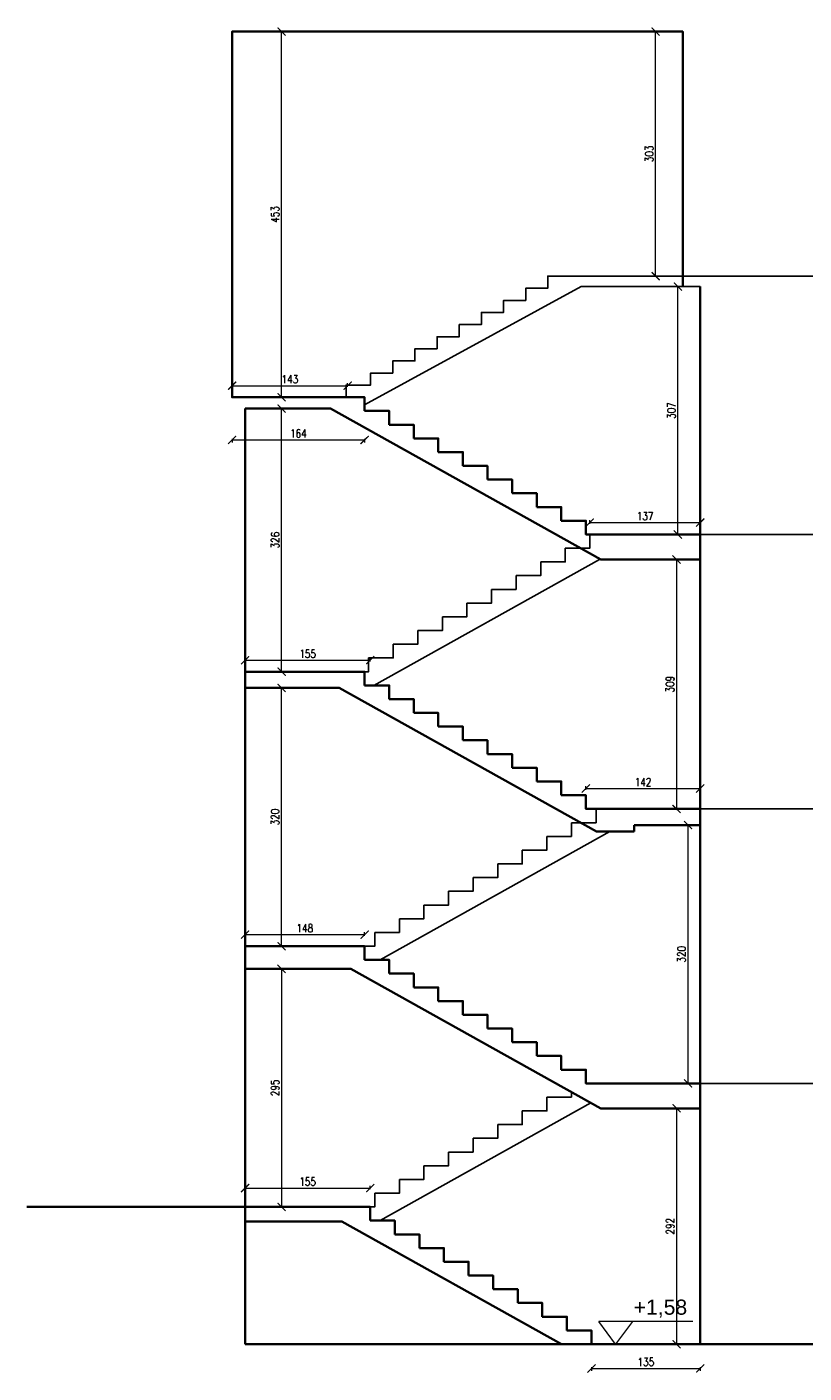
# Model space of a CAD drawing. Header units: millimetres. Extents: x 26866 to 1024070, y -428191 to 408885.
# Tile 5 of 248: x 164169 to 173792, y 209601 to 226277. Entities that reach past the tile are written whole.
import ezdxf

# ---------------------------------------------------------------- set-up
doc = ezdxf.new("R2010")
doc.units = ezdxf.units.MM
doc.header["$LTSCALE"] = 2
doc.layers.get('Defpoints').update_dxf_attribs({"color": 1})
doc.layers.add('3DPLAN_A_WYMIAR', color=7, linetype='Continuous', lineweight=5)
doc.layers.add('A_WYM_KOT', color=161, linetype='Continuous', lineweight=0)
doc.layers.add('A_SCHODY', color=6, linetype='Continuous')
doc.styles.add('ARIAL', font='arial.ttf')
doc.styles.add('SIMPLEX8', font='simplex.shx', dxfattribs={"width": 0.8})
doc.styles.add('TABEL1', font='txt')
doc.dimstyles.new('wymiar 1na100', dxfattribs={"dimtxt": 15, "dimasz": 10, "dimexe": 3, "dimexo": 5, "dimgap": 3, "dimtad": 1, "dimdec": 0, "dimtxsty": 'ARIAL', "dimblk": 'ARCHTICK', "dimcen": 2.5, "dimclrd": 40, "dimclre": 40, "dimclrt": 256, "dimadec": 1, "dimazin": 0, "dimtfac": 1, "dimtdec": 1, "dimtmove": 0, "dimatfit": 3, "dimldrblk": 'OPEN30', "dimfxl": 1.5, "dimfxlon": 1, "dimarcsym": 0})

# ---------------------------------------------------------------- blocks, each defined once
blk = doc.blocks.new('_ArchTick')
at = {"color": 0, "linetype": 'ByBlock', "const_width": 0.15}
blk.add_lwpolyline([(-0.5, -0.5), (0.5, 0.5)], dxfattribs=at)
blk = doc.blocks.new('*D5131')
at = {"layer": '3DPLAN_A_WYMIAR', "color": 40, "lineweight": -2}
for p, q in [((26870.7, -52328), (26875.2, -52328)), ((26870.7, -52781), (26875.2, -52781))]:
    blk.add_line(p, q, dxfattribs=at)
at = {"layer": '3DPLAN_A_WYMIAR', "lineweight": -2}
blk.add_line((26872.2, -52781), (26872.2, -52328), dxfattribs=at)
at = {"layer": 'Defpoints', "color": 0}
for p in [(26811, -52328), (26872.2, -52328), (26811, -52781)]:
    blk.add_point(p, dxfattribs=at)
at = {"layer": '3DPLAN_A_WYMIAR', "lineweight": -2, "xscale": 10, "yscale": 10, "zscale": 10}
for p, rotation in [((26872.2, -52328), 90), ((26872.2, -52781), 270)]:
    blk.add_blockref('_ArchTick', p, dxfattribs=dict(at, rotation=rotation))
at = {"layer": '3DPLAN_A_WYMIAR', "insert": (26864.2, -52554.5), "char_height": 10, "attachment_point": 5, "rotation": 90, "style": 'SIMPLEX8'}
blk.add_mtext('453', dxfattribs=at)
blk = doc.blocks.new('_OPEN30')
at = {"color": 0, "linetype": 'ByBlock', "lineweight": -2}
for q in [(-1, 0), (-0.97, 0.26), (-0.97, -0.26)]:
    blk.add_line((0, 0), q, dxfattribs=at)
blk = doc.blocks.new('*D5132')
at = {"layer": '3DPLAN_A_WYMIAR', "color": 40, "lineweight": -2}
for p, q in [((27336.9, -52328), (27332.4, -52328)), ((27336.9, -52631), (27332.4, -52631))]:
    blk.add_line(p, q, dxfattribs=at)
at = {"layer": '3DPLAN_A_WYMIAR', "lineweight": -2}
blk.add_line((27335.4, -52631), (27335.4, -52328), dxfattribs=at)
at = {"layer": 'Defpoints', "color": 0}
for p in [(27335.4, -52328), (27369, -52328), (27355.6, -52631)]:
    blk.add_point(p, dxfattribs=at)
at = {"layer": '3DPLAN_A_WYMIAR', "lineweight": -2, "xscale": 10, "yscale": 10, "zscale": 10}
for p, rotation in [((27335.4, -52328), 90), ((27335.4, -52631), 270)]:
    blk.add_blockref('_ArchTick', p, dxfattribs=dict(at, rotation=rotation))
at = {"layer": '3DPLAN_A_WYMIAR', "insert": (27327.4, -52479.5), "char_height": 10, "attachment_point": 5, "rotation": 90, "style": 'SIMPLEX8'}
blk.add_mtext('303', dxfattribs=at)
blk = doc.blocks.new('*D5133')
at = {"layer": '3DPLAN_A_WYMIAR', "color": 40, "lineweight": -2}
for p, q in [((27364.4, -52644), (27359.9, -52644)), ((27364.4, -52951), (27359.9, -52951))]:
    blk.add_line(p, q, dxfattribs=at)
at = {"layer": '3DPLAN_A_WYMIAR', "lineweight": -2}
blk.add_line((27362.9, -52951), (27362.9, -52644), dxfattribs=at)
at = {"layer": 'Defpoints', "color": 0}
for p in [(27362.9, -52644), (27390.6, -52644), (27390.6, -52951)]:
    blk.add_point(p, dxfattribs=at)
at = {"layer": '3DPLAN_A_WYMIAR', "lineweight": -2, "xscale": 10, "yscale": 10, "zscale": 10}
for p, rotation in [((27362.9, -52644), 90), ((27362.9, -52951), 270)]:
    blk.add_blockref('_ArchTick', p, dxfattribs=dict(at, rotation=rotation))
at = {"layer": '3DPLAN_A_WYMIAR', "insert": (27354.9, -52797.5), "char_height": 10, "attachment_point": 5, "rotation": 90, "style": 'SIMPLEX8'}
blk.add_mtext('307', dxfattribs=at)
blk = doc.blocks.new('*D5134')
at = {"layer": '3DPLAN_A_WYMIAR', "color": 40, "lineweight": -2}
for p, q in [((26811, -52832.4), (26811, -52836.9)), ((26975, -52832.4), (26975, -52836.9))]:
    blk.add_line(p, q, dxfattribs=at)
at = {"layer": '3DPLAN_A_WYMIAR', "lineweight": -2}
blk.add_line((26811, -52833.9), (26975, -52833.9), dxfattribs=at)
at = {"layer": 'Defpoints', "color": 0}
for p in [(26811, -52781), (26975, -52781), (26975, -52833.9)]:
    blk.add_point(p, dxfattribs=at)
at = {"layer": '3DPLAN_A_WYMIAR', "lineweight": -2, "xscale": 10, "yscale": 10, "zscale": 10, "rotation": 180}
blk.add_blockref('_ArchTick', (26811, -52833.9), dxfattribs=at)
at = {"layer": '3DPLAN_A_WYMIAR', "lineweight": -2, "xscale": 10, "yscale": 10, "zscale": 10}
blk.add_blockref('_ArchTick', (26975, -52833.9), dxfattribs=at)
at = {"layer": '3DPLAN_A_WYMIAR', "insert": (26893, -52825.9), "char_height": 10, "attachment_point": 5, "style": 'SIMPLEX8'}
blk.add_mtext('164', dxfattribs=at)
blk = doc.blocks.new('*D5135')
at = {"layer": '3DPLAN_A_WYMIAR', "color": 40, "lineweight": -2}
for p, q in [((26870.7, -52795), (26875.2, -52795)), ((26870.7, -53121), (26875.2, -53121))]:
    blk.add_line(p, q, dxfattribs=at)
at = {"layer": '3DPLAN_A_WYMIAR', "lineweight": -2}
blk.add_line((26872.2, -53121), (26872.2, -52795), dxfattribs=at)
at = {"layer": 'Defpoints', "color": 0}
for p in [(26827, -52795), (26872.2, -52795), (26827, -53121)]:
    blk.add_point(p, dxfattribs=at)
at = {"layer": '3DPLAN_A_WYMIAR', "lineweight": -2, "xscale": 10, "yscale": 10, "zscale": 10}
for p, rotation in [((26872.2, -52795), 90), ((26872.2, -53121), 270)]:
    blk.add_blockref('_ArchTick', p, dxfattribs=dict(at, rotation=rotation))
at = {"layer": '3DPLAN_A_WYMIAR', "insert": (26864.2, -52958), "char_height": 10, "attachment_point": 5, "rotation": 90, "style": 'SIMPLEX8'}
blk.add_mtext('326', dxfattribs=at)
blk = doc.blocks.new('*D5136')
at = {"layer": '3DPLAN_A_WYMIAR', "color": 40, "lineweight": -2}
for p, q in [((26870.7, -53141), (26875.2, -53141)), ((26870.7, -53461), (26875.2, -53461))]:
    blk.add_line(p, q, dxfattribs=at)
at = {"layer": '3DPLAN_A_WYMIAR', "lineweight": -2}
blk.add_line((26872.2, -53461), (26872.2, -53141), dxfattribs=at)
at = {"layer": 'Defpoints', "color": 0}
for p in [(26827, -53141), (26872.2, -53141), (26827, -53461)]:
    blk.add_point(p, dxfattribs=at)
at = {"layer": '3DPLAN_A_WYMIAR', "lineweight": -2, "xscale": 10, "yscale": 10, "zscale": 10}
for p, rotation in [((26872.2, -53141), 90), ((26872.2, -53461), 270)]:
    blk.add_blockref('_ArchTick', p, dxfattribs=dict(at, rotation=rotation))
at = {"layer": '3DPLAN_A_WYMIAR', "insert": (26864.2, -53301), "char_height": 10, "attachment_point": 5, "rotation": 90, "style": 'SIMPLEX8'}
blk.add_mtext('320', dxfattribs=at)
blk = doc.blocks.new('*D5137')
at = {"layer": '3DPLAN_A_WYMIAR', "color": 40, "lineweight": -2}
for p, q in [((26811, -52768.2), (26811, -52763.7)), ((26954, -52768.2), (26954, -52763.7))]:
    blk.add_line(p, q, dxfattribs=at)
at = {"layer": '3DPLAN_A_WYMIAR', "lineweight": -2}
blk.add_line((26811, -52766.7), (26954, -52766.7), dxfattribs=at)
at = {"layer": 'Defpoints', "color": 0}
for p in [(26954, -52766.7), (26811, -52781), (26954, -52781)]:
    blk.add_point(p, dxfattribs=at)
at = {"layer": '3DPLAN_A_WYMIAR', "lineweight": -2, "xscale": 10, "yscale": 10, "zscale": 10, "rotation": 180}
blk.add_blockref('_ArchTick', (26811, -52766.7), dxfattribs=at)
at = {"layer": '3DPLAN_A_WYMIAR', "lineweight": -2, "xscale": 10, "yscale": 10, "zscale": 10}
blk.add_blockref('_ArchTick', (26954, -52766.7), dxfattribs=at)
at = {"layer": '3DPLAN_A_WYMIAR', "insert": (26882.5, -52758.7), "char_height": 10, "attachment_point": 5, "style": 'SIMPLEX8'}
blk.add_mtext('143', dxfattribs=at)
blk = doc.blocks.new('*D5138')
at = {"layer": '3DPLAN_A_WYMIAR', "color": 40, "lineweight": -2}
for p, q in [((27249, -53267.2), (27249, -53262.7)), ((27390.6, -53264.2), (27390.6, -53268.7))]:
    blk.add_line(p, q, dxfattribs=at)
at = {"layer": '3DPLAN_A_WYMIAR', "lineweight": -2}
blk.add_line((27249, -53265.7), (27390.6, -53265.7), dxfattribs=at)
at = {"layer": 'Defpoints', "color": 0}
for p in [(27390.6, -53252.6), (27249, -53274), (27390.6, -53265.7)]:
    blk.add_point(p, dxfattribs=at)
at = {"layer": '3DPLAN_A_WYMIAR', "lineweight": -2, "xscale": 10, "yscale": 10, "zscale": 10, "rotation": 180}
blk.add_blockref('_ArchTick', (27249, -53265.7), dxfattribs=at)
at = {"layer": '3DPLAN_A_WYMIAR', "lineweight": -2, "xscale": 10, "yscale": 10, "zscale": 10}
blk.add_blockref('_ArchTick', (27390.6, -53265.7), dxfattribs=at)
at = {"layer": '3DPLAN_A_WYMIAR', "insert": (27319.8, -53257.7), "char_height": 10, "attachment_point": 5, "style": 'SIMPLEX8'}
blk.add_mtext('142', dxfattribs=at)
blk = doc.blocks.new('*D5139')
at = {"layer": '3DPLAN_A_WYMIAR', "color": 40, "lineweight": -2}
for p, q in [((27253.9, -52937.8), (27253.9, -52933.3)), ((27390.6, -52937.8), (27390.6, -52933.3))]:
    blk.add_line(p, q, dxfattribs=at)
at = {"layer": '3DPLAN_A_WYMIAR', "lineweight": -2}
blk.add_line((27253.9, -52936.3), (27390.6, -52936.3), dxfattribs=at)
at = {"layer": 'Defpoints', "color": 0}
for p in [(27390.6, -52936.3), (27253.9, -52951), (27390.6, -52951)]:
    blk.add_point(p, dxfattribs=at)
at = {"layer": '3DPLAN_A_WYMIAR', "lineweight": -2, "xscale": 10, "yscale": 10, "zscale": 10, "rotation": 180}
blk.add_blockref('_ArchTick', (27253.9, -52936.3), dxfattribs=at)
at = {"layer": '3DPLAN_A_WYMIAR', "lineweight": -2, "xscale": 10, "yscale": 10, "zscale": 10}
blk.add_blockref('_ArchTick', (27390.6, -52936.3), dxfattribs=at)
at = {"layer": '3DPLAN_A_WYMIAR', "insert": (27322.3, -52928.3), "char_height": 10, "attachment_point": 5, "style": 'SIMPLEX8'}
blk.add_mtext('137', dxfattribs=at)
blk = doc.blocks.new('*D5140')
at = {"layer": '3DPLAN_A_WYMIAR', "color": 40, "lineweight": -2}
for p, q in [((27359.7, -52982), (27364.2, -52982)), ((27359.7, -53291), (27364.2, -53291))]:
    blk.add_line(p, q, dxfattribs=at)
at = {"layer": '3DPLAN_A_WYMIAR', "lineweight": -2}
blk.add_line((27361.2, -52982), (27361.2, -53291), dxfattribs=at)
at = {"layer": 'Defpoints', "color": 0}
for p in [(27342.4, -52982), (27342.4, -53291), (27361.2, -53291)]:
    blk.add_point(p, dxfattribs=at)
at = {"layer": '3DPLAN_A_WYMIAR', "lineweight": -2, "xscale": 10, "yscale": 10, "zscale": 10}
for p, rotation in [((27361.2, -52982), 90), ((27361.2, -53291), 270)]:
    blk.add_blockref('_ArchTick', p, dxfattribs=dict(at, rotation=rotation))
at = {"layer": '3DPLAN_A_WYMIAR', "insert": (27353.2, -53136.5), "char_height": 10, "attachment_point": 5, "rotation": 90, "style": 'SIMPLEX8'}
blk.add_mtext('309', dxfattribs=at)
blk = doc.blocks.new('*D5141')
at = {"layer": '3DPLAN_A_WYMIAR', "color": 40, "lineweight": -2}
for p, q in [((26827, -53108.2), (26827, -53103.7)), ((26982, -53108.2), (26982, -53103.7))]:
    blk.add_line(p, q, dxfattribs=at)
at = {"layer": '3DPLAN_A_WYMIAR', "lineweight": -2}
blk.add_line((26827, -53106.7), (26982, -53106.7), dxfattribs=at)
at = {"layer": 'Defpoints', "color": 0}
for p in [(26982, -53106.7), (26827, -53121), (26982, -53121)]:
    blk.add_point(p, dxfattribs=at)
at = {"layer": '3DPLAN_A_WYMIAR', "lineweight": -2, "xscale": 10, "yscale": 10, "zscale": 10, "rotation": 180}
blk.add_blockref('_ArchTick', (26827, -53106.7), dxfattribs=at)
at = {"layer": '3DPLAN_A_WYMIAR', "lineweight": -2, "xscale": 10, "yscale": 10, "zscale": 10}
blk.add_blockref('_ArchTick', (26982, -53106.7), dxfattribs=at)
at = {"layer": '3DPLAN_A_WYMIAR', "insert": (26904.5, -53098.7), "char_height": 10, "attachment_point": 5, "style": 'SIMPLEX8'}
blk.add_mtext('155', dxfattribs=at)
blk = doc.blocks.new('*D5142')
at = {"layer": '3DPLAN_A_WYMIAR', "color": 40, "lineweight": -2}
for p, q in [((27375, -53311), (27372.5, -53311)), ((27375, -53631), (27372.5, -53631))]:
    blk.add_line(p, q, dxfattribs=at)
at = {"layer": '3DPLAN_A_WYMIAR', "lineweight": -2}
blk.add_line((27375.5, -53631), (27375.5, -53311), dxfattribs=at)
at = {"layer": 'Defpoints', "color": 0}
for p in [(27375.5, -53311), (27380, -53311), (27380, -53631)]:
    blk.add_point(p, dxfattribs=at)
at = {"layer": '3DPLAN_A_WYMIAR', "lineweight": -2, "xscale": 10, "yscale": 10, "zscale": 10}
for p, rotation in [((27375.5, -53311), 90), ((27375.5, -53631), 270)]:
    blk.add_blockref('_ArchTick', p, dxfattribs=dict(at, rotation=rotation))
at = {"layer": '3DPLAN_A_WYMIAR', "insert": (27367.5, -53471), "char_height": 10, "attachment_point": 5, "rotation": 90, "style": 'SIMPLEX8'}
blk.add_mtext('320', dxfattribs=at)
blk = doc.blocks.new('*D5143')
at = {"layer": '3DPLAN_A_WYMIAR', "color": 40, "lineweight": -2}
for p, q in [((27255.9, -53982.6), (27255.9, -53987.1)), ((27390.6, -53982.6), (27390.6, -53987.1))]:
    blk.add_line(p, q, dxfattribs=at)
at = {"layer": '3DPLAN_A_WYMIAR', "lineweight": -2}
blk.add_line((27255.9, -53984.1), (27390.6, -53984.1), dxfattribs=at)
at = {"layer": 'Defpoints', "color": 0}
for p in [(27255.9, -53937), (27390.6, -53954), (27390.6, -53984.1)]:
    blk.add_point(p, dxfattribs=at)
at = {"layer": '3DPLAN_A_WYMIAR', "lineweight": -2, "xscale": 10, "yscale": 10, "zscale": 10, "rotation": 180}
blk.add_blockref('_ArchTick', (27255.9, -53984.1), dxfattribs=at)
at = {"layer": '3DPLAN_A_WYMIAR', "lineweight": -2, "xscale": 10, "yscale": 10, "zscale": 10}
blk.add_blockref('_ArchTick', (27390.6, -53984.1), dxfattribs=at)
at = {"layer": '3DPLAN_A_WYMIAR', "insert": (27323.3, -53976.1), "char_height": 10, "attachment_point": 5, "style": 'SIMPLEX8'}
blk.add_mtext('135', dxfattribs=at)
blk = doc.blocks.new('*D5144')
at = {"layer": '3DPLAN_A_WYMIAR', "color": 40, "lineweight": -2}
for p, q in [((26827, -53762.2), (26827, -53757.7)), ((26982, -53762.2), (26982, -53757.7))]:
    blk.add_line(p, q, dxfattribs=at)
at = {"layer": '3DPLAN_A_WYMIAR', "lineweight": -2}
blk.add_line((26827, -53760.7), (26982, -53760.7), dxfattribs=at)
at = {"layer": 'Defpoints', "color": 0}
for p in [(26982, -53760.7), (26827, -53769.8), (26982, -53775.4)]:
    blk.add_point(p, dxfattribs=at)
at = {"layer": '3DPLAN_A_WYMIAR', "lineweight": -2, "xscale": 10, "yscale": 10, "zscale": 10, "rotation": 180}
blk.add_blockref('_ArchTick', (26827, -53760.7), dxfattribs=at)
at = {"layer": '3DPLAN_A_WYMIAR', "lineweight": -2, "xscale": 10, "yscale": 10, "zscale": 10}
blk.add_blockref('_ArchTick', (26982, -53760.7), dxfattribs=at)
at = {"layer": '3DPLAN_A_WYMIAR', "insert": (26904.5, -53752.7), "char_height": 10, "attachment_point": 5, "style": 'SIMPLEX8'}
blk.add_mtext('155', dxfattribs=at)
blk = doc.blocks.new('*D5145')
at = {"layer": '3DPLAN_A_WYMIAR', "color": 40, "lineweight": -2}
for p, q in [((26867.2, -53489), (26869.2, -53489)), ((26873.7, -53784), (26869.2, -53784))]:
    blk.add_line(p, q, dxfattribs=at)
at = {"layer": '3DPLAN_A_WYMIAR', "lineweight": -2}
blk.add_line((26872.2, -53489), (26872.2, -53784), dxfattribs=at)
at = {"layer": 'Defpoints', "color": 0}
for p in [(26872.2, -53489), (26872.2, -53784), (26893.4, -53784)]:
    blk.add_point(p, dxfattribs=at)
at = {"layer": '3DPLAN_A_WYMIAR', "lineweight": -2, "xscale": 10, "yscale": 10, "zscale": 10}
for p, rotation in [((26872.2, -53489), 90), ((26872.2, -53784), 270)]:
    blk.add_blockref('_ArchTick', p, dxfattribs=dict(at, rotation=rotation))
at = {"layer": '3DPLAN_A_WYMIAR', "insert": (26864.2, -53636.5), "char_height": 10, "attachment_point": 5, "rotation": 90, "style": 'SIMPLEX8'}
blk.add_mtext('295', dxfattribs=at)
blk = doc.blocks.new('*D5146')
at = {"layer": '3DPLAN_A_WYMIAR', "color": 40, "lineweight": -2}
for p, q in [((27362.9, -53661.7), (27358.4, -53661.7)), ((27362.9, -53954), (27358.4, -53954))]:
    blk.add_line(p, q, dxfattribs=at)
at = {"layer": '3DPLAN_A_WYMIAR', "lineweight": -2}
blk.add_line((27361.4, -53661.7), (27361.4, -53954), dxfattribs=at)
at = {"layer": 'Defpoints', "color": 0}
for p in [(27390.6, -53661.7), (27361.4, -53954), (27390.6, -53954)]:
    blk.add_point(p, dxfattribs=at)
at = {"layer": '3DPLAN_A_WYMIAR', "lineweight": -2, "xscale": 10, "yscale": 10, "zscale": 10}
for p, rotation in [((27361.4, -53661.7), 90), ((27361.4, -53954), 270)]:
    blk.add_blockref('_ArchTick', p, dxfattribs=dict(at, rotation=rotation))
at = {"layer": '3DPLAN_A_WYMIAR', "insert": (27353.4, -53807.9), "char_height": 10, "attachment_point": 5, "rotation": 90, "style": 'SIMPLEX8'}
blk.add_mtext('292', dxfattribs=at)
blk = doc.blocks.new('*D5147')
at = {"layer": '3DPLAN_A_WYMIAR', "color": 40, "lineweight": -2}
for p, q in [((26827, -53448.2), (26827, -53443.7)), ((26975, -53448.2), (26975, -53443.7))]:
    blk.add_line(p, q, dxfattribs=at)
at = {"layer": '3DPLAN_A_WYMIAR', "lineweight": -2}
blk.add_line((26827, -53446.7), (26975, -53446.7), dxfattribs=at)
at = {"layer": 'Defpoints', "color": 0}
for p in [(26975, -53446.7), (26827, -53461), (26975, -53461)]:
    blk.add_point(p, dxfattribs=at)
at = {"layer": '3DPLAN_A_WYMIAR', "lineweight": -2, "xscale": 10, "yscale": 10, "zscale": 10, "rotation": 180}
blk.add_blockref('_ArchTick', (26827, -53446.7), dxfattribs=at)
at = {"layer": '3DPLAN_A_WYMIAR', "lineweight": -2, "xscale": 10, "yscale": 10, "zscale": 10}
blk.add_blockref('_ArchTick', (26975, -53446.7), dxfattribs=at)
at = {"layer": '3DPLAN_A_WYMIAR', "insert": (26901, -53438.7), "char_height": 10, "attachment_point": 5, "style": 'SIMPLEX8'}
blk.add_mtext('148', dxfattribs=at)
blk = doc.blocks.new('ajwdkl')
at = {"layer": 'A_SCHODY'}
for p, q in [((27292, -52631), (28162.5, -52631)), ((26975, -52790.6), (27243.1, -52644)), ((27243.1, -52644), (27390.6, -52644)), ((27329.2, -52951), (28385.8, -52951)), ((26986.5, -53138), (27265.8, -52982)), ((27265.8, -52982), (27390.6, -52982)), ((27261.6, -53291), (27390.6, -53291)), ((27326.1, -53291), (28460.1, -53291)), ((26994.1, -53478), (27278.8, -53319)), ((27278.8, -53319), (27308.8, -53319)), ((27309, -53631), (28188.6, -53631)), ((26994.1, -53801), (27255.3, -53655.2))]:
    blk.add_line(p, q, dxfattribs=at)
at = {"layer": 'A_SCHODY', "lineweight": 35}
for p, q in [((27390.6, -53954), (27390.6, -52644)), ((26827, -52795), (26827, -53954)), ((26943.5, -53141), (26827, -53141)), ((27262.2, -53319), (26943.5, -53141)), ((27308.8, -53319), (27262.2, -53319)), ((27308.8, -53319), (27308.8, -53311)), ((27308.8, -53311), (27390.6, -53311)), ((26827, -53954), (33887.6, -53954))]:
    blk.add_line(p, q, dxfattribs=at)
for points in [[(26975, -52798), (26975, -52781), (26811, -52781), (26811, -52328), (27369, -52328), (27369, -52644)], [(27390.6, -52982), (27267.6, -52982), (26932.7, -52795), (26827, -52795)], [(27005.5, -52815), (27005.5, -52798), (26975, -52798)], [(27035.9, -52832), (27035.9, -52815), (27005.5, -52815)], [(27066.3, -52849), (27066.3, -52832), (27035.9, -52832)], [(27096.8, -52866), (27096.8, -52849), (27066.3, -52849)], [(27127.2, -52883), (27127.2, -52866), (27096.8, -52866)], [(27157.7, -52900), (27157.7, -52883), (27127.2, -52883)], [(27188.1, -52917), (27188.1, -52900), (27157.7, -52900)], [(27218.5, -52934), (27218.5, -52917), (27188.1, -52917)], [(27390.6, -52951), (27249, -52951), (27249, -52934), (27218.5, -52934)], [(26975, -53138), (26975, -53121), (26827, -53121)], [(27005.5, -53155), (27005.5, -53138), (26975, -53138)], [(27035.9, -53172), (27035.9, -53155), (27005.5, -53155)], [(27066.3, -53189), (27066.3, -53172), (27035.9, -53172)], [(27096.8, -53206), (27096.8, -53189), (27066.3, -53189)], [(27127.2, -53223), (27127.2, -53206), (27096.8, -53206)], [(27157.7, -53240), (27157.7, -53223), (27127.2, -53223)], [(27188.1, -53257), (27188.1, -53240), (27157.7, -53240)], [(27218.5, -53274), (27218.5, -53257), (27188.1, -53257)], [(27390.6, -53291), (27249, -53291), (27249, -53274), (27218.5, -53274)], [(26975, -53478), (26975, -53461), (26827, -53461)], [(27390.6, -53662), (27267.6, -53662), (26957.8, -53489), (26827, -53489)], [(27005.5, -53495), (27005.5, -53478), (26975, -53478)], [(27035.9, -53512), (27035.9, -53495), (27005.5, -53495)], [(27066.3, -53529), (27066.3, -53512), (27035.9, -53512)], [(27096.8, -53546), (27096.8, -53529), (27066.3, -53529)], [(27127.2, -53563), (27127.2, -53546), (27096.8, -53546)], [(27157.7, -53580), (27157.7, -53563), (27127.2, -53563)], [(27188.1, -53597), (27188.1, -53580), (27157.7, -53580)], [(27218.5, -53614), (27218.5, -53597), (27188.1, -53597)], [(27390.6, -53631), (27249, -53631), (27249, -53614), (27218.5, -53614)], [(26982, -53801), (26982, -53784), (26556.9, -53784)], [(27219, -53954), (26946.9, -53802), (26827, -53802)], [(27012.4, -53818), (27012.4, -53801), (26982, -53801)], [(27042.9, -53835), (27042.9, -53818), (27012.4, -53818)], [(27073.3, -53852), (27073.3, -53835), (27042.9, -53835)], [(27103.7, -53869), (27103.7, -53852), (27073.3, -53852)], [(27134.2, -53886), (27134.2, -53869), (27103.7, -53869)], [(27164.6, -53903), (27164.6, -53886), (27134.2, -53886)], [(27195.1, -53920), (27195.1, -53903), (27164.6, -53903)], [(27225.5, -53937), (27225.5, -53920), (27195.1, -53920)], [(27255.9, -53954), (27255.9, -53937), (27225.5, -53937)]]:
    blk.add_lwpolyline(points, dxfattribs=at)
at = {"layer": 'A_SCHODY'}
for points in [[(27369, -52631), (27201.9, -52631), (27201.9, -52646), (27201.9, -52646)], [(27201.9, -52646), (27201.9, -52646), (27174.5, -52646), (27174.5, -52661), (27174.5, -52661)], [(27147.1, -52676), (27147.1, -52676), (27119.6, -52676), (27119.6, -52691), (27119.6, -52691)], [(27174.5, -52661), (27174.5, -52661), (27147.1, -52661), (27147.1, -52676), (27147.1, -52676)], [(27119.6, -52691), (27119.6, -52691), (27092.2, -52691), (27092.2, -52706), (27092.2, -52706)], [(27092.2, -52706), (27092.2, -52706), (27064.7, -52706), (27064.7, -52721), (27064.7, -52721)], [(27064.7, -52721), (27064.7, -52721), (27037.3, -52721), (27037.3, -52736), (27037.3, -52736)], [(27037.3, -52736), (27037.3, -52736), (27009.9, -52736), (27009.9, -52751), (27009.9, -52751)], [(27009.9, -52751), (27009.9, -52751), (26982.4, -52751), (26982.4, -52766), (26982.4, -52766)], [(26982.4, -52766), (26982.4, -52766), (26952, -52766), (26952, -52781), (26952, -52781)], [(27390.6, -52951), (27253.9, -52951), (27253.9, -52968), (27223.5, -52968)], [(27223.5, -52968), (27223.5, -52985), (27193.1, -52985)], [(27193.1, -52985), (27193.1, -53002), (27162.6, -53002)], [(27162.6, -53002), (27162.6, -53019), (27132.2, -53019)], [(27132.2, -53019), (27132.2, -53036), (27101.7, -53036)], [(27101.7, -53036), (27101.7, -53053), (27071.3, -53053)], [(27071.3, -53053), (27071.3, -53070), (27040.9, -53070)], [(27040.9, -53070), (27040.9, -53087), (27010.4, -53087)], [(27010.4, -53087), (27010.4, -53104), (26980, -53104)], [(26980, -53104), (26980, -53121), (26949.5, -53121)], [(27261.6, -53291), (27261.6, -53308), (27231.2, -53308)], [(27231.2, -53308), (27231.2, -53325), (27200.7, -53325)], [(27200.7, -53325), (27200.7, -53342), (27170.3, -53342)], [(27170.3, -53342), (27170.3, -53359), (27139.8, -53359)], [(27139.8, -53359), (27139.8, -53376), (27109.4, -53376)], [(27109.4, -53376), (27109.4, -53393), (27079, -53393)], [(27079, -53393), (27079, -53410), (27048.5, -53410)], [(27048.5, -53410), (27048.5, -53427), (27018.1, -53427)], [(27018.1, -53427), (27018.1, -53444), (26987.6, -53444)], [(26987.6, -53444), (26987.6, -53461), (26957.2, -53461)], [(27231.2, -53641.7), (27231.2, -53648), (27200.7, -53648)], [(27200.7, -53648), (27200.7, -53665), (27170.3, -53665)], [(27170.3, -53665), (27170.3, -53682), (27139.8, -53682)], [(27139.8, -53682), (27139.8, -53699), (27109.4, -53699)], [(27109.4, -53699), (27109.4, -53716), (27079, -53716)], [(27079, -53716), (27079, -53733), (27048.5, -53733)], [(27048.5, -53733), (27048.5, -53750), (27018.1, -53750)], [(27018.1, -53750), (27018.1, -53767), (26987.6, -53767)], [(26987.6, -53767), (26987.6, -53784), (26957.2, -53784)]]:
    blk.add_lwpolyline(points, dxfattribs=at)
blk.add_lwpolyline([(27489.2, -52631), (27489.2, -52631)], close=True, dxfattribs=at)
at = {"layer": 'A_WYM_KOT'}
blk.add_line((27306.7, -53926.1), (27265.1, -53926.1), dxfattribs=at)
blk.add_lwpolyline([(27381.5, -53926.1), (27306.7, -53926.1), (27285.9, -53954), (27265.1, -53926.1)], dxfattribs=at)
at = {"layer": 'A_WYM_KOT', "ltscale": 0.2, "insert": (27308.3, -53898.8), "char_height": 18.72, "attachment_point": 1, "style": 'TABEL1'}
blk.add_mtext_dynamic_manual_height_columns('{\\fArial|b0|i0|c238|p34;+1,58}', width=72.901, gutter_width=100, heights=[17.8], dxfattribs=at)
at = {"layer": '3DPLAN_A_WYMIAR', "color": 0}
for base, p1, p2, picture, middle in [((26872.2, -52328), (26811, -52781), (26811, -52328), '*D5131', (26864.2, -52554.5)), ((27335.4, -52328), (27355.6, -52631), (27369, -52328), '*D5132', (27327.4, -52479.5)), ((27362.9, -52644), (27390.6, -52951), (27390.6, -52644), '*D5133', (27354.9, -52797.5)), ((26872.2, -52795), (26827, -53121), (26827, -52795), '*D5135', (26864.2, -52958)), ((27361.2, -53291), (27342.4, -52982), (27342.4, -53291), '*D5140', (27353.2, -53136.5)), ((26872.2, -53141), (26827, -53461), (26827, -53141), '*D5136', (26864.2, -53301)), ((27375.5, -53311), (27380, -53631), (27380, -53311), '*D5142', (27367.5, -53471)), ((26872.2, -53784), (26872.2, -53489), (26893.4, -53784), '*D5145', (26864.2, -53636.5)), ((27361.4, -53954), (27390.6, -53661.7), (27390.6, -53954), '*D5146', (27353.4, -53807.9))]:
    dim = blk.add_linear_dim(base=base, p1=p1, p2=p2, angle=90, dimstyle='wymiar 1na100', override={"dimtxt": 10, "dimtxsty": 'SIMPLEX8', "dimclrd": 256, "dimldrblk": 'OPEN30'}, dxfattribs=at)
    dim.commit()
    dim.dimension.update_dxf_attribs({"geometry": picture, "text_midpoint": middle})
for base, p1, p2, picture, middle in [((26954, -52766.7), (26811, -52781), (26954, -52781), '*D5137', (26882.5, -52758.7)), ((26975, -52833.9), (26811, -52781), (26975, -52781), '*D5134', (26893, -52825.9)), ((27390.6, -52936.3), (27253.9, -52951), (27390.6, -52951), '*D5139', (27322.3, -52928.3)), ((26982, -53106.7), (26827, -53121), (26982, -53121), '*D5141', (26904.5, -53098.7)), ((27390.6, -53265.7), (27249, -53274), (27390.6, -53252.6), '*D5138', (27319.8, -53257.7)), ((26975, -53446.7), (26827, -53461), (26975, -53461), '*D5147', (26901, -53438.7)), ((26982, -53760.7), (26827, -53769.8), (26982, -53775.4), '*D5144', (26904.5, -53752.7)), ((27390.6, -53984.1), (27255.9, -53937), (27390.6, -53954), '*D5143', (27323.3, -53976.1))]:
    dim = blk.add_linear_dim(base=base, p1=p1, p2=p2, dimstyle='wymiar 1na100', override={"dimtxt": 10, "dimtxsty": 'SIMPLEX8', "dimclrd": 256, "dimldrblk": 'OPEN30'}, dxfattribs=at)
    dim.commit()
    dim.dimension.update_dxf_attribs({"geometry": picture, "text_midpoint": middle})

msp = doc.modelspace()

# ---------------------------------------------------------------- block references
at = {"layer": '3DPLAN_A_WYMIAR', "xscale": 10, "yscale": 10, "zscale": 10}
msp.add_blockref('ajwdkl', (-101400.2, 749499.6), dxfattribs=at)

doc.saveas('drawing.dxf')
